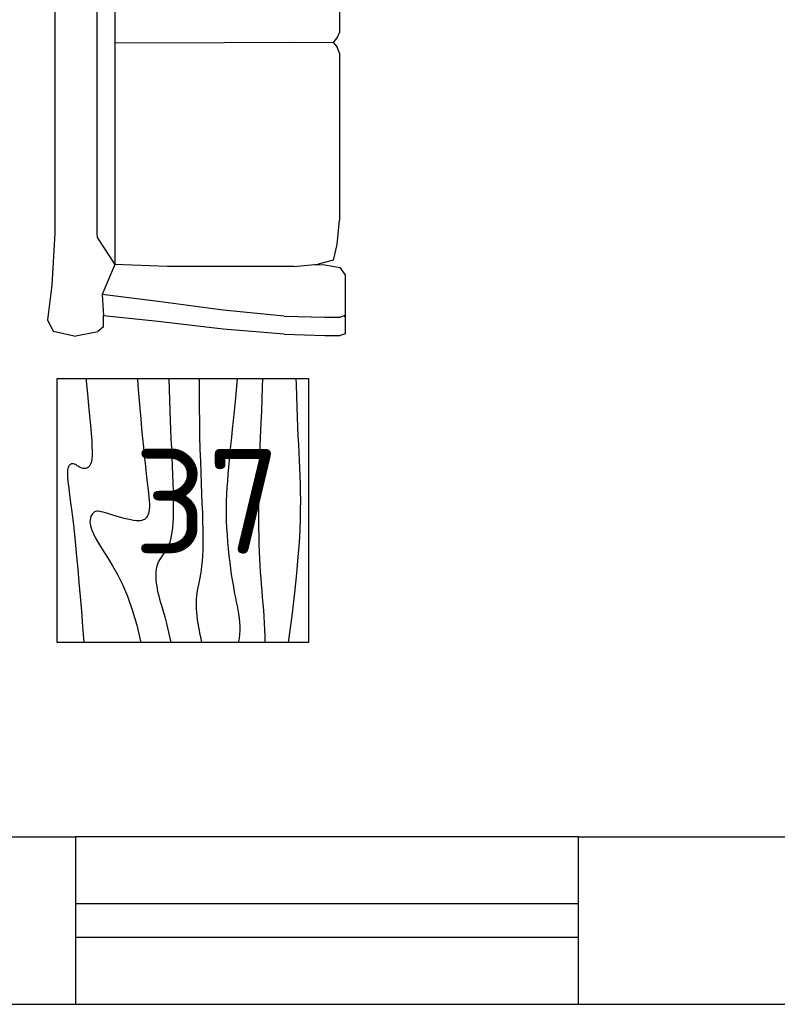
# Model space of a CAD drawing. Header units: millimetres. Extents: x 151654 to 877351, y 70322 to 154322.
# Tile 125 of 173: x 359568 to 361377, y 128654 to 131004. Entities that reach past the tile are written whole.
import ezdxf

# ---------------------------------------------------------------- set-up
doc = ezdxf.new("R2010")
doc.units = ezdxf.units.MM
doc.layers.add('Текст', color=132, linetype='Continuous', lineweight=25)
doc.layers.add('технологич.о', color=152, linetype='Continuous', lineweight=30)
doc.styles.add('GOST', font='isocpeur.ttf')

# ---------------------------------------------------------------- blocks, each defined once
blk = doc.blocks.new('s-style4-2')
at = {"layer": 'технологич.о', "linetype": 'Continuous'}
for p, q in [((-698, 696.5), (-677.8, 707.5)), ((-669.7, 710.5), (-677.8, 707.5)), ((-587, 700.5), (-669.7, 710.5)), ((577.9, 700.5), (660.7, 710.5)), ((660.7, 710.5), (667.7, 707.5)), ((667.7, 707.5), (688.9, 696.5)), ((-706, 649.4), (-701, 681.4)), ((-701, 681.4), (-698, 696.5)), ((-587, 700.5), (-462, 693.5)), ((-465.3, 693.6), (-455.9, 694.5)), ((-462, 693.5), (453.9, 693.5)), ((453.9, 693.5), (577.9, 700.5)), ((700, 647.4), (688.9, 696.5)), ((-706, 649.4), (-698, 590.4)), ((700, 647.4), (688.9, 590.4)), ((-686.9, 577.4), (-698, 590.4)), ((-527.5, 550.4), (-472.6, 592.3)), ((-472.6, 592.3), (-462, 593.4)), ((-462, 593.4), (453.9, 593.4)), ((453.9, 593.4), (464.4, 592.3)), ((464.4, 592.3), (528.5, 550.4)), ((677.8, 577.4), (688.9, 590.4)), ((-686.9, 577.4), (-652.9, 576.8)), ((-665.7, 446.3), (-652.9, 576.8)), ((-652.9, 576.8), (-600.5, 581.3)), ((-617.3, 446.3), (-600.5, 581.3)), ((-600.5, 581.3), (-527.5, 550.4)), ((528.5, 550.4), (600.6, 580.1)), ((617.3, 446.3), (600.6, 580.1)), ((600.6, 580.1), (651, 576.9)), ((677.8, 577.4), (650.6, 576.9)), ((664.7, 446.3), (651, 576.9)), ((-535.6, 338.6), (-527.5, 550.4)), ((-527.5, 550.4), (528.5, 550.4)), ((-1, 28), (0.5, 550.4)), ((533.6, 424.7), (528.5, 550.5)), ((-681.8, 291.2), (-665.7, 446.3)), ((-637.5, 291.2), (-617.3, 446.3)), ((533.6, 123.1), (533.6, 424.7)), ((637.5, 291.2), (617.3, 446.3)), ((682.8, 291.2), (664.7, 446.3)), ((-535.6, 123.1), (-535.6, 338.6)), ((-692.9, 146.1), (-681.8, 291.2)), ((-651.6, 146.1), (-637.5, 291.2)), ((651.6, 146.1), (637.5, 291.2)), ((694.9, 146.1), (682.8, 291.2)), ((-692.9, 146.1), (-696, 49)), ((-651.6, 146.1), (-654.6, 73)), ((651.6, 146.1), (654.6, 49)), ((694.9, 146.1), (698, 49)), ((-529.5, 65), (-535.6, 123.1)), ((0, 28), (-1, 123.1)), ((533.6, 123.1), (527.5, 65)), ((-654.6, 12), (-654.6, 73)), ((528.9, 78.5), (529.5, 49)), ((-696, 49), (-696, 12)), ((-528.5, 49), (-534.6, 12)), ((-520.5, 28), (-529.5, 65)), ((-528.3, 60), (-528.5, 49)), ((518.4, 28), (527.5, 65)), ((529.5, 49), (535.6, 12)), ((654.6, 49), (654.6, 12)), ((698, 49), (698, 12)), ((-520.5, 28), (-482.1, 19)), ((-1, 28), (-12.1, 19)), ((0, 28), (10.1, 19)), ((518.4, 28), (481.1, 19)), ((-692.9, 0), (-696, 12)), ((-692.9, 0), (-650.6, 0)), ((-655.6, 0), (-651.6, 3.2)), ((-650.6, 0), (-654.6, 12)), ((-650.6, 0), (-551.7, 0)), ((-551.7, 0), (-534.6, 12)), ((-424.6, 14), (-482.1, 19)), ((-424.6, 14), (-25.2, 14)), ((-12.1, 19), (-25.2, 14)), ((24.2, 14), (10.1, 19)), ((24.2, 14), (422.6, 14)), ((481.1, 19), (422.6, 14)), ((552.7, 0), (535.6, 12)), ((650.6, 0), (654.6, 12)), ((653.6, 0), (651.2, 1.8)), ((693.9, 0), (698, 12)), ((552.7, 0), (650.6, 0)), ((650.6, 0), (693.9, 0))]:
    blk.add_line(p, q, dxfattribs=at)
blk = doc.blocks.new('столик журнальный 630х600')
at = {"layer": 'технологич.о', "linetype": 'Continuous'}
for p, q in [((2440298.8, 550476.5), (2440298.8, 549876.5)), ((2440928.8, 550476.5), (2440298.8, 550476.5)), ((2440928.8, 549876.5), (2440928.8, 550476.5)), ((2440298.8, 549876.5), (2440928.8, 549876.5))]:
    blk.add_line(p, q, dxfattribs=at)
for points in [[(2440298.8, 550407.1), (2440305.1, 550406.6), (2440335.6, 550403.8), (2440363.3, 550401.2), (2440388.3, 550398.8), (2440410.5, 550396.8), (2440429.9, 550395.1), (2440446.8, 550393.8), (2440461, 550393.1), (2440472.8, 550392.8), (2440482.6, 550392.9), (2440490.4, 550393.5), (2440496.7, 550394.4), (2440501.5, 550395.7), (2440505.2, 550397.3), (2440508.1, 550399.2), (2440510.3, 550401.3), (2440511.9, 550403.6), (2440513, 550406.1), (2440513.6, 550408.7), (2440513.8, 550411.3), (2440513.5, 550414), (2440513, 550416.6), (2440512.1, 550419.2), (2440511, 550421.6), (2440509.7, 550423.9), (2440508.3, 550426.2), (2440506.9, 550428.3), (2440505.6, 550430.4), (2440504.4, 550432.5), (2440503.4, 550434.5), (2440502.8, 550436.5), (2440502.4, 550438.5), (2440502.5, 550440.5), (2440502.9, 550442.4), (2440503.8, 550444.2), (2440504.9, 550445.8), (2440506.5, 550447.4), (2440508.4, 550448.7), (2440510.8, 550449.8), (2440513.5, 550450.7), (2440516.6, 550451.3), (2440520.4, 550451.7), (2440524.8, 550451.8), (2440529.9, 550451.7), (2440535.9, 550451.3), (2440542.8, 550450.7), (2440550.8, 550449.8), (2440559.8, 550448.7), (2440570.3, 550447.4), (2440582.2, 550445.8), (2440595.8, 550444), (2440611.4, 550442), (2440629, 550439.9), (2440649, 550437.6), (2440671.4, 550435.2), (2440696.5, 550432.6), (2440724, 550429.9), (2440753.8, 550427.2), (2440785.6, 550424.3), (2440819.2, 550421.4), (2440854.4, 550418.5), (2440891, 550415.5), (2440928.8, 550412.5)], [(2440298.8, 550284.8), (2440315.2, 550283.4), (2440343.2, 550281.1), (2440369.8, 550278.8), (2440395.2, 550276.7), (2440419.2, 550274.6), (2440441.8, 550272.5), (2440463, 550270.5), (2440482.8, 550268.5), (2440501, 550266.5), (2440517.8, 550264.6), (2440533.2, 550262.7), (2440547.3, 550261), (2440560, 550259.5), (2440571.4, 550258.2), (2440581.7, 550257.2), (2440590.8, 550256.5), (2440598.7, 550256.2), (2440605.6, 550256.2), (2440611.6, 550256.6), (2440616.8, 550257.3), (2440621.1, 550258.4), (2440624.9, 550259.7), (2440628.1, 550261.3), (2440630.8, 550263.2), (2440633.1, 550265.3), (2440635, 550267.8), (2440636.5, 550270.6), (2440637.6, 550274), (2440638.2, 550277.9), (2440638.4, 550282.5), (2440638.2, 550287.8), (2440637.4, 550293.8), (2440636.2, 550300.7), (2440634.5, 550308.3), (2440632.6, 550316.3), (2440630.4, 550324.5), (2440628.1, 550332.7), (2440625.8, 550340.7), (2440623.5, 550348.3), (2440621.4, 550355.2), (2440619.6, 550361.2), (2440618, 550366.5), (2440616.8, 550371.2), (2440615.9, 550375.2), (2440615.5, 550378.7), (2440615.6, 550381.8), (2440616.2, 550384.6), (2440617.4, 550387.2), (2440619.2, 550389.6), (2440621.6, 550391.8), (2440624.5, 550393.8), (2440627.9, 550395.5), (2440631.8, 550396.8), (2440636, 550397.7), (2440640.6, 550398), (2440645.4, 550397.8), (2440650.6, 550397), (2440656.2, 550395.4), (2440662.6, 550393), (2440669.8, 550389.7), (2440678.3, 550385.2), (2440688.1, 550379.6), (2440699.5, 550372.8), (2440712.8, 550364.5), (2440728.1, 550354.8), (2440745.9, 550344), (2440766.7, 550332.4), (2440790.8, 550320.5), (2440818.6, 550308.6), (2440850.6, 550297), (2440887.2, 550286.2), (2440928.8, 550276.5)], [(2440298.8, 550209.9), (2440325.3, 550209.2), (2440350.9, 550208.3), (2440375.1, 550207.4), (2440398.3, 550206.5), (2440420.7, 550205.5), (2440442.8, 550204.5), (2440464.7, 550203.5), (2440486.5, 550202.5), (2440507.9, 550201.6), (2440528.8, 550200.8), (2440548.8, 550200.2), (2440568, 550199.6), (2440586, 550199.3), (2440602.8, 550199.2), (2440618, 550199.3), (2440631.9, 550199.7), (2440644.4, 550200.3), (2440655.6, 550201.2), (2440665.6, 550202.3), (2440674.6, 550203.7), (2440682.5, 550205.3), (2440689.4, 550207.2), (2440695.5, 550209.3), (2440700.8, 550211.6), (2440705.5, 550214.1), (2440709.8, 550216.7), (2440713.6, 550219.3), (2440717.2, 550222), (2440720.6, 550224.6), (2440724.1, 550227.2), (2440727.7, 550229.6), (2440731.4, 550231.9), (2440735.4, 550234), (2440739.6, 550235.8), (2440744.1, 550237.5), (2440749, 550238.8), (2440754.3, 550239.8), (2440760.1, 550240.5), (2440766.3, 550240.8), (2440773, 550240.8), (2440780, 550240.4), (2440787.3, 550239.7), (2440794.8, 550238.6), (2440802.3, 550237.3), (2440810, 550235.7), (2440817.6, 550233.8), (2440825.2, 550231.7), (2440833.3, 550229.3), (2440842.6, 550226.4), (2440853.7, 550223.2), (2440867.3, 550219.4), (2440883.8, 550215.1), (2440904.1, 550210.1), (2440928.8, 550204.5)], [(2440298.8, 550137.2), (2440328.6, 550137.3), (2440367.4, 550137.1), (2440403.3, 550136.7), (2440436.6, 550136.1), (2440467.6, 550135.3), (2440496.6, 550134.4), (2440523.8, 550133.5), (2440549.4, 550132.5), (2440573.8, 550131.5), (2440596.9, 550130.6), (2440618.7, 550129.7), (2440639.3, 550129), (2440658.5, 550128.5), (2440676.4, 550128.2), (2440692.9, 550128.2), (2440708.1, 550128.5), (2440721.9, 550129.2), (2440734.5, 550130.2), (2440745.9, 550131.4), (2440756.4, 550132.8), (2440765.9, 550134.4), (2440774.7, 550136), (2440782.8, 550137.6), (2440790.4, 550139.2), (2440797.6, 550140.6), (2440804.5, 550141.9), (2440811.3, 550143), (2440818.1, 550143.8), (2440825, 550144.5), (2440832.1, 550144.8), (2440839.7, 550144.8), (2440847.8, 550144.5), (2440856.4, 550143.8), (2440865.4, 550142.9), (2440874.6, 550141.7), (2440883.5, 550140.3), (2440892.1, 550138.9), (2440899.8, 550137.6), (2440906.6, 550136.3), (2440912.1, 550135.2), (2440916.1, 550134.3), (2440918.9, 550133.6), (2440920.8, 550133.2), (2440922.2, 550132.8), (2440923.3, 550132.6), (2440924.6, 550132.5), (2440926.3, 550132.5), (2440928.8, 550132.5)], [(2440298.8, 550046.3), (2440326.4, 550048.6), (2440352.8, 550051.2), (2440376.7, 550053.6), (2440399.1, 550055.9), (2440420.1, 550058.1), (2440440, 550060.2), (2440458.8, 550062.1), (2440476.8, 550063.9), (2440494, 550065.6), (2440510.8, 550067.2), (2440527.1, 550068.6), (2440543.1, 550069.9), (2440559, 550071), (2440574.8, 550071.8), (2440590.5, 550072.5), (2440606.4, 550072.8), (2440622.4, 550072.8), (2440638.8, 550072.5), (2440655.4, 550071.8), (2440672.2, 550070.8), (2440689.1, 550069.5), (2440705.7, 550068), (2440722, 550066.3), (2440737.6, 550064.4), (2440752.5, 550062.5), (2440766.4, 550060.5), (2440779.2, 550058.5), (2440791.1, 550056.5), (2440802.1, 550054.5), (2440812.5, 550052.6), (2440822.4, 550050.7), (2440832, 550048.8), (2440841.5, 550046.9), (2440851.1, 550045.2), (2440860.8, 550043.5), (2440870.7, 550042), (2440880.6, 550040.8), (2440890.5, 550040.1), (2440900.4, 550040), (2440910.1, 550040.6), (2440919.6, 550042), (2440928.8, 550044.5)], [(2440298.8, 549985.8), (2440319.3, 549986.5), (2440375.9, 549988.8), (2440421.5, 549990.8), (2440460.1, 549992.5), (2440495.2, 549993.8), (2440527.6, 549994.8), (2440557.5, 549995.5), (2440585.1, 549995.8), (2440610.6, 549996), (2440634.1, 549995.9), (2440655.9, 549995.6), (2440676.1, 549995.2), (2440694.9, 549994.6), (2440712.6, 549993.9), (2440729.3, 549993.1), (2440745.3, 549992.3), (2440760.7, 549991.3), (2440775.7, 549990.2), (2440790.6, 549989.1), (2440805.6, 549987.8), (2440820.8, 549986.6), (2440836.2, 549985.3), (2440851.7, 549984), (2440867.2, 549982.9), (2440882.8, 549981.9), (2440898.3, 549981.2), (2440913.6, 549980.7), (2440928.8, 549980.5)], [(2440298.8, 549906.3), (2440313.3, 549905.9), (2440340.8, 549905.2), (2440366.7, 549904.3), (2440391, 549903.4), (2440413.9, 549902.5), (2440435.6, 549901.5), (2440456.1, 549900.5), (2440475.6, 549899.5), (2440494.5, 549898.6), (2440513, 549897.7), (2440531.5, 549896.9), (2440550.3, 549896.3), (2440569.6, 549895.9), (2440589.9, 549895.7), (2440611.4, 549895.8), (2440634.6, 549896.3), (2440660.4, 549897.2), (2440689.9, 549898.9), (2440724.1, 549901.4), (2440764, 549905.1), (2440810.7, 549910), (2440865.3, 549916.4), (2440928.8, 549924.5)]]:
    blk.add_lwpolyline(points, dxfattribs=at)

msp = doc.modelspace()

# ---------------------------------------------------------------- linework, layer by layer
at = {"lineweight": 30}
for p, q in [((359201.5, 129054.5), (359701.5, 129054.5)), ((359701.5, 129054.5), (359701.5, 128654.5)), ((360901.5, 129054.5), (360901.5, 128654.5)), ((360901.5, 129054.5), (362601.5, 129054.5)), ((359201.5, 128654.5), (359701.5, 128654.5)), ((360901.5, 128654.5), (362601.5, 128654.5))]:
    msp.add_line(p, q, dxfattribs=at)
at = {"color": 1}
for p, q in [((360901.5, 129054.5), (359701.5, 129054.5)), ((360901.5, 128894.5), (359701.5, 128894.5)), ((359701.5, 128814.5), (360901.5, 128814.5)), ((359701.5, 128654.5), (360901.5, 128654.5))]:
    msp.add_line(p, q, dxfattribs=at)

# ---------------------------------------------------------------- block references
at = {"layer": 'Текст', "xscale": -1, "rotation": 90}
msp.add_blockref('столик журнальный 630х600', (910133.9, 2570446.7), dxfattribs=at)
at = {"layer": 'технологич.о', "linetype": 'Continuous', "xscale": -1, "rotation": 90}
msp.add_blockref('s-style4-2', (360345.4, 130948.5), dxfattribs=at)

# ---------------------------------------------------------------- texts
at = {"style": 'GOST'}
msp.add_text('37', height=250, dxfattribs=at).set_placement((359840.2, 129729.9, 11.2))

doc.saveas('drawing.dxf')
